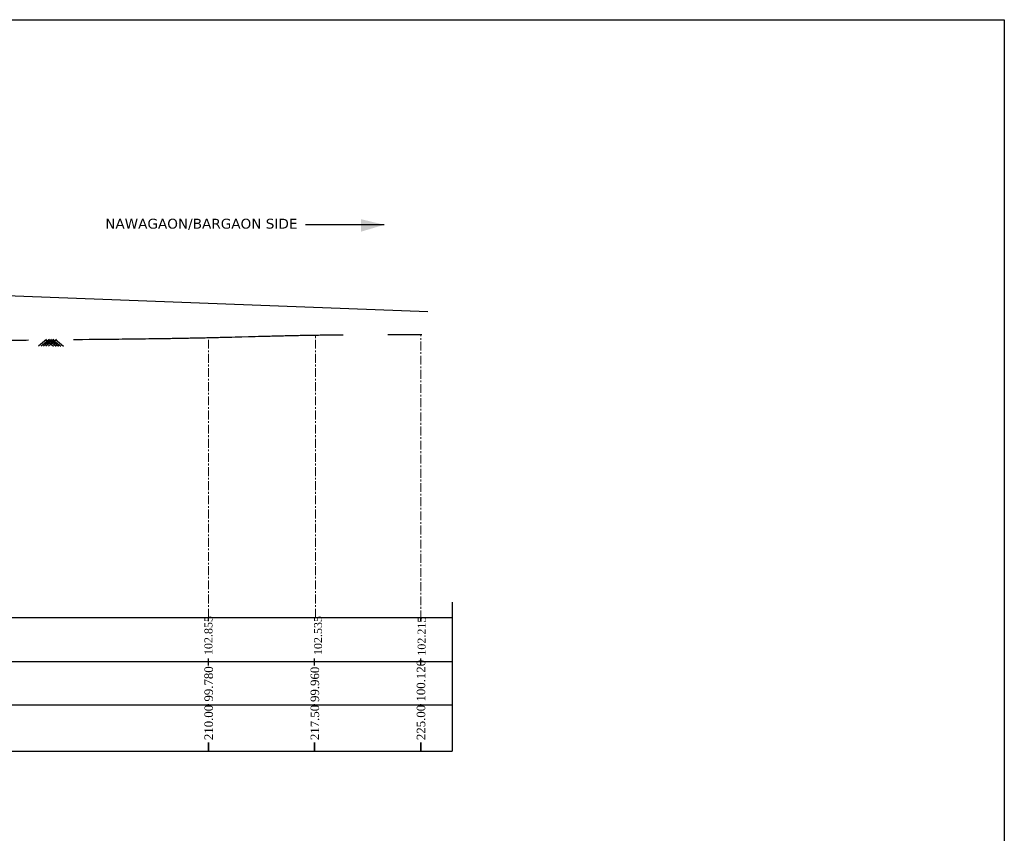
# Model space of a CAD drawing. Header units: millimetres. Extents: x -44718850 to -16463261, y -12601021 to -6173596.
# Tile 9 of 9: x -16558203 to -16488628, y -6316905 to -6259417. Entities that reach past the tile are written whole.
import ezdxf

# ---------------------------------------------------------------- set-up
doc = ezdxf.new("R2010")
doc.units = ezdxf.units.MM
doc.header["$LTSCALE"] = 1000
doc.header["$MEASUREMENT"] = 0
doc.linetypes.add('CENTER', pattern=[2, 1.25, -0.25, 0.25, -0.25])
doc.linetypes.add('CENTER2', pattern=[28.575, 19.05, -3.175, 3.175, -3.175])
doc.layers.add('GROUND_LVL', color=114, linetype='Continuous')
doc.layers.add('TEXT', color=6, linetype='Continuous', lineweight=18)
doc.styles.get("Standard").update_dxf_attribs({"font": 'times.ttf', "height": 450})

# ---------------------------------------------------------------- blocks, each defined once
blk = doc.blocks.new('A$C5CE42B1A')
at = {"layer": 'GROUND_LVL'}
for p, q in [((1883, 1552), (0, 0)), ((2512, 1552), (629, 0)), ((3006, 1552), (1124, 0)), ((1618, 1552), (3501, 0)), ((3563, 1552), (1680, 0)), ((2224, 1552), (4106, 0)), ((4168, 1552), (2286, 0)), ((2780, 1552), (4663, 0)), ((3275, 1552), (5157, 0)), ((3904, 1552), (5787, 0))]:
    blk.add_line(p, q, dxfattribs=at)

msp = doc.modelspace()

# ---------------------------------------------------------------- linework, layer by layer
at = {"color": 7, "ltscale": 2}
for p, q in [((-16567514.2, -6278585.2), (-16529354.1, -6280043.7)), ((-16527636.3, -6300581.9), (-16527636.3, -6311093.3))]:
    msp.add_line(p, q, dxfattribs=at)
at = {"color": 7}
for p, q in [((-16544864.4, -6301913.7), (-16544864.4, -6301660)), ((-16544864.4, -6301913.7), (-16544864.4, -6301660)), ((-16529864.4, -6301913.7), (-16529864.4, -6301660)), ((-16529864.4, -6301913.7), (-16529864.4, -6301660)), ((-16544864.4, -6305038.6), (-16544864.4, -6304555.8)), ((-16544864.4, -6305038.6), (-16544864.4, -6304555.8)), ((-16544864.4, -6305038.6), (-16544864.4, -6304555.8)), ((-16544864.4, -6305038.6), (-16544864.4, -6304555.8)), ((-16544864.4, -6305038.6), (-16544864.4, -6304804.5)), ((-16544864.4, -6305038.6), (-16544864.4, -6304804.5)), ((-16537364.4, -6305038.6), (-16537364.4, -6304555.8)), ((-16537364.4, -6305038.6), (-16537364.4, -6304555.8)), ((-16537364.4, -6305038.6), (-16537364.4, -6304555.8)), ((-16537364.4, -6305038.6), (-16537364.4, -6304555.8)), ((-16537364.4, -6305038.6), (-16537364.4, -6304804.5)), ((-16537364.4, -6305038.6), (-16537364.4, -6304804.5)), ((-16529864.4, -6305038.6), (-16529864.4, -6304555.8)), ((-16529864.4, -6305038.6), (-16529864.4, -6304555.8)), ((-16529864.4, -6305038.6), (-16529864.4, -6304555.8)), ((-16529864.4, -6305038.6), (-16529864.4, -6304555.8)), ((-16529864.4, -6305038.6), (-16529864.4, -6304804.5)), ((-16529864.4, -6305038.6), (-16529864.4, -6304804.5)), ((-16544864.4, -6307948.9), (-16544864.4, -6307770.5)), ((-16544864.4, -6307948.9), (-16544864.4, -6307770.5)), ((-16537364.4, -6307948.9), (-16537364.4, -6307770.5)), ((-16537364.4, -6307948.9), (-16537364.4, -6307770.5)), ((-16529864.4, -6307948.9), (-16529864.4, -6307770.5)), ((-16529864.4, -6307948.9), (-16529864.4, -6307770.5)), ((-16544864.4, -6311093.3), (-16544864.4, -6310494)), ((-16544864.4, -6310494), (-16544864.4, -6311093.3)), ((-16544864.4, -6310494), (-16544864.4, -6311093.3)), ((-16544864.4, -6311093.3), (-16544864.4, -6310494)), ((-16544864.4, -6310494), (-16544864.4, -6311093.3)), ((-16544864.4, -6310494), (-16544864.4, -6311093.3)), ((-16537364.4, -6311093.3), (-16537364.4, -6310494)), ((-16537364.4, -6310494), (-16537364.4, -6311093.3)), ((-16537364.4, -6310494), (-16537364.4, -6311093.3)), ((-16537364.4, -6311093.3), (-16537364.4, -6310494)), ((-16537364.4, -6310494), (-16537364.4, -6311093.3)), ((-16537364.4, -6310494), (-16537364.4, -6311093.3)), ((-16529864.4, -6311093.3), (-16529864.4, -6310494)), ((-16529864.4, -6310494), (-16529864.4, -6311093.3)), ((-16529864.4, -6310494), (-16529864.4, -6311093.3)), ((-16529864.4, -6311093.3), (-16529864.4, -6310494)), ((-16529864.4, -6310494), (-16529864.4, -6311093.3)), ((-16529864.4, -6310494), (-16529864.4, -6311093.3))]:
    msp.add_line(p, q, dxfattribs=at)
at = {"color": 7, "lineweight": 30, "ltscale": 2}
msp.add_lwpolyline([(-16747590.2, -6259416.6), (-16488628.3, -6259416.6), (-16488628.3, -6428248.3), (-16747590.2, -6428248.3)], close=True, dxfattribs=at)
at = {"color": 7}
for points in [[(-16532437.4, -6273906.8), (-16538002, -6273908.7)], [(-16729121.1, -6301660), (-16690936.7, -6301660), (-16681936.7, -6301660), (-16672936.7, -6301660), (-16527636.3, -6301660)], [(-16739036.5, -6304762.1), (-16690936.7, -6304762.1), (-16681936.7, -6304762.1), (-16672936.7, -6304762.1), (-16527636.3, -6304762.1)], [(-16739036.5, -6307830.5), (-16690961.2, -6307830.5), (-16681961.2, -6307830.5), (-16672961.2, -6307830.5), (-16527636.3, -6307830.5)]]:
    msp.add_lwpolyline(points, dxfattribs=at)
at = {"color": 7, "lineweight": 25}
msp.add_lwpolyline([(-16729121.1, -6311093.3), (-16690936.7, -6311093.3), (-16681936.7, -6311093.3), (-16672936.7, -6311093.3), (-16527636.3, -6311093.3)], dxfattribs=at)
at = {"color": 7, "linetype": 'CENTER2', "lineweight": 30}
msp.add_spline([(-16724864.4, -6281810), (-16709864.4, -6282010), (-16694864.4, -6282110), (-16679864.4, -6282160), (-16664864.4, -6282535), (-16649864.4, -6282810), (-16634864.4, -6283070), (-16619864.4, -6284540), (-16609864.4, -6287160), (-16604864.4, -6287330), (-16589864.4, -6284540), (-16579864.4, -6284590), (-16574864.4, -6283472.8), (-16559864.4, -6282080), (-16544864.4, -6281880), (-16537312.6, -6281700), (-16529864.4, -6281666.9), (-16529797.8, -6281666.9)], degree=3, dxfattribs=at)
at = {"color": 7}
msp.add_solid([(-16534092.9, -6273511.5), (-16532437.4, -6273906.8), (-16534092.8, -6274398.2)], dxfattribs=at)
at = {"layer": 'TEXT', "color": 7, "linetype": 'CENTER', "lineweight": 5, "ltscale": 0.5}
for p, q in [((-16544864.4, -6301660), (-16544864.4, -6281880)), ((-16537312.6, -6301660), (-16537312.6, -6281700)), ((-16529864.4, -6301786.9), (-16529864.4, -6281666.9))]:
    msp.add_line(p, q, dxfattribs=at)

# ---------------------------------------------------------------- block references
at = {"color": 7, "xscale": 0.3037499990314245, "yscale": 0.3037499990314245, "zscale": 0.3037499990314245}
msp.add_blockref('A$C5CE42B1A', (-16556869.8, -6282495.8), dxfattribs=at)

# ---------------------------------------------------------------- texts
at = {"color": 7, "insert": (-16552159, -6273480.6), "char_height": 700, "width": 15471.199, "attachment_point": 1}
msp.add_mtext('{\\fVerdana|b0|i0|c0|p34;NAWAGAON/BARGAON SIDE}', dxfattribs=at)
at = {"color": 7, "width": 2384.616, "attachment_point": 1, "rotation": 90}
for s, insert, char_height in [('102.855', (-16545147.3, -6304311.9), 562.5), ('102.535', (-16537402.8, -6304311.9), 562.5), ('102.535', (-16537402.8, -6304311.9), 562.5), ('102.215', (-16530080.7, -6304353.5), 562.5), ('100.120', (-16530147.3, -6307596.9), 600), ('99.780', (-16545147.3, -6307596.9), 600), ('99.960', (-16537647.3, -6307626), 600), ('210.00', (-16545147.3, -6310320.4), 600), ('217.50', (-16537647.3, -6310320.4), 600), ('225.00', (-16530147.3, -6310320.4), 600)]:
    msp.add_mtext(s, dxfattribs=dict(at, insert=insert, char_height=char_height))

doc.saveas('drawing.dxf')
